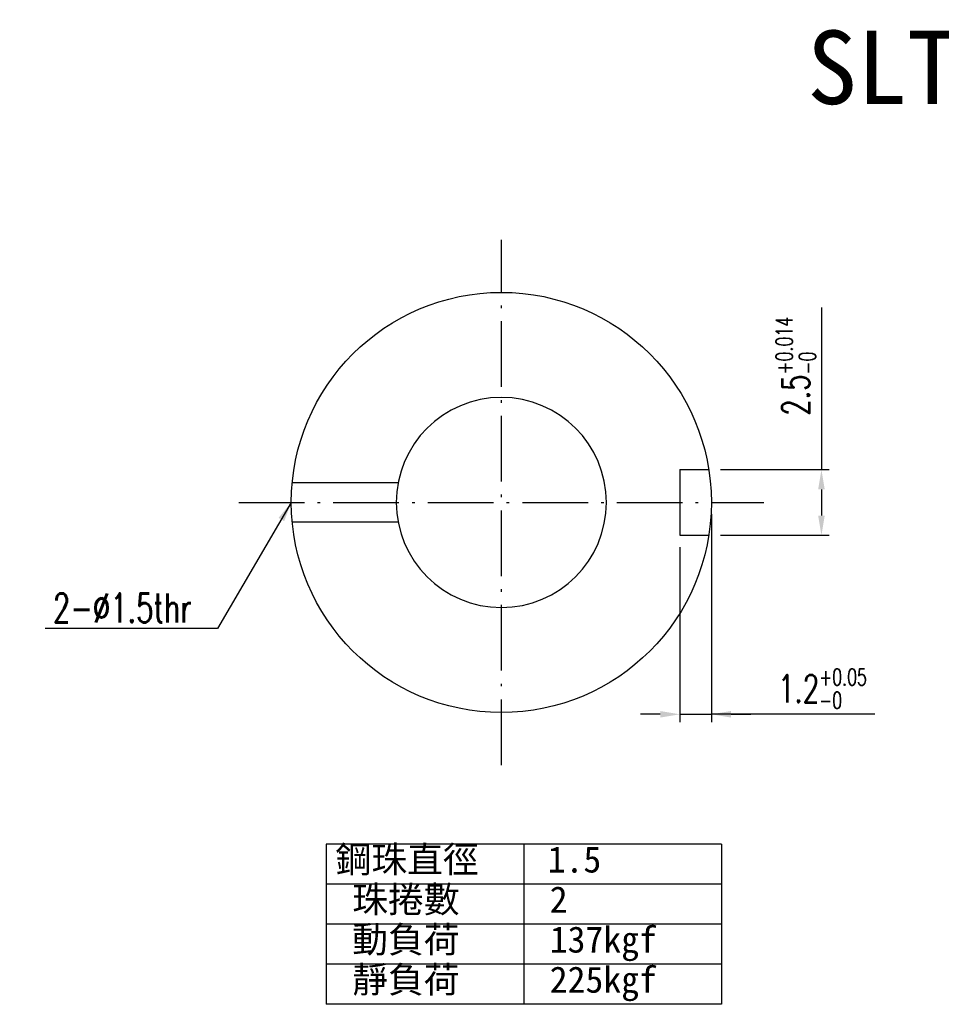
# Model space of a CAD drawing. Header units: millimetres. Extents: x 16 to 1153, y -526 to 762.
# Tile 1 of 42: x 16 to 51, y 28 to 65. Entities that reach past the tile are written whole.
import ezdxf
from ezdxf.enums import TextEntityAlignment as Align
from ezdxf.lldxf.tags import DXFTag

# ---------------------------------------------------------------- set-up
doc = ezdxf.new("R2010")
doc.units = ezdxf.units.MM
doc.linetypes.add('CL-5', pattern=[7.1, 5, -1, 0.1, -1])
doc.layers.get('DEFPOINTS').update_dxf_attribs({"linetype": 'CONTINUOUS'})
for name, color, linetype in [('CHA', 7, 'CONTINUOUS'), ('CL', 1, 'CL-5'), ('DIM', 4, 'CONTINUOUS'), ('HID', 2, 'DASHED'), ('OUT', 3, 'CONTINUOUS')]:
    doc.layers.add(name, color=color, linetype=linetype)
doc.styles.add('DIM-7', font='SIMPLEX.shx', dxfattribs={"width": 0.7, "bigfont": 'chineset.shx'})
doc.styles.add('T', font='kaiu.ttf')
tags = doc.linetypes.add('DASHED', pattern=[25.72, 12.86, -12.86]).pattern_tags.tags
tags[6:7] = [DXFTag(74, 4), DXFTag(75, 0), DXFTag(340, '0'), DXFTag(46, 0.0), DXFTag(50, 0.0), DXFTag(44, 0.0), DXFTag(45, 0.0)]
tags[4:5] = [DXFTag(74, 4), DXFTag(75, 0), DXFTag(340, '0'), DXFTag(46, 0.0), DXFTag(50, 0.0), DXFTag(44, 0.0), DXFTag(45, 0.0)]
doc.dimstyles.new('CNS', dxfattribs={"dimtxt": 3.5, "dimasz": 2.5, "dimexe": 1, "dimexo": 1.5, "dimgap": 0.09, "dimtad": 0, "dimdsep": 46, "dimtxsty": 'DIM-7', "dimcen": 0.09, "dimclrd": 1, "dimclre": 1, "dimclrt": 4, "dimadec": 0, "dimazin": 0, "dimtfac": 1, "dimtix": 1, "dimtmove": 2, "dimatfit": 3, "dimfxl": 1, "dimtvp": 0.971429, "dimtolj": 1, "dimarcsym": 0})

# ---------------------------------------------------------------- blocks, each defined once
blk = doc.blocks.new('*D27')
at = {"layer": 'DEFPOINTS', "color": 0, "transparency": 16777216}
for p in [(42.307, 46.762), (41.107, 45.512), (42.307, 38.696)]:
    blk.add_point(p, dxfattribs=at)
at = {"layer": 'DIM', "color": 4, "lineweight": -2, "transparency": 16777216}
for p, q in [((42.307, 46.312), (42.307, 38.396)), ((41.107, 45.062), (41.107, 38.396)), ((40.357, 38.696), (39.607, 38.696)), ((41.107, 38.696), (42.307, 38.696)), ((41.107, 38.696), (42.307, 38.696)), ((48.525, 38.696), (42.307, 38.696)), ((43.057, 38.696), (43.807, 38.696))]:
    blk.add_line(p, q, dxfattribs=at)
at = {"layer": 'DIM', "color": 4, "transparency": 16777216}
for points in [[(40.357, 38.821), (40.357, 38.571), (41.107, 38.696)], [(43.057, 38.821), (43.057, 38.571), (42.307, 38.696)]]:
    blk.add_solid(points, dxfattribs=at)
at = {"layer": 'DIM', "color": 4, "transparency": 16777216, "insert": (46.535, 39.671), "char_height": 1.05, "attachment_point": 5, "style": 'DIM-7'}
blk.add_mtext('\\A1;1.2{\\H0.630000;\\S+0.05^ -0;}', dxfattribs=at)
blk = doc.blocks.new('*D28')
at = {"layer": 'DEFPOINTS', "color": 0, "transparency": 16777216}
for p in [(42.208, 48.012), (42.208, 45.512), (46.497, 45.512)]:
    blk.add_point(p, dxfattribs=at)
at = {"layer": 'DIM', "color": 4, "lineweight": -2, "transparency": 16777216}
for p, q in [((46.497, 54.187), (46.497, 48.012)), ((42.658, 48.012), (46.797, 48.012)), ((46.497, 47.262), (46.497, 46.262)), ((42.658, 45.512), (46.797, 45.512))]:
    blk.add_line(p, q, dxfattribs=at)
at = {"layer": 'DIM', "color": 4, "transparency": 16777216}
for points in [[(46.372, 47.262), (46.622, 47.262), (46.497, 48.012)], [(46.372, 46.262), (46.622, 46.262), (46.497, 45.512)]]:
    blk.add_solid(points, dxfattribs=at)
at = {"layer": 'DIM', "color": 4, "transparency": 16777216, "insert": (45.522, 51.948), "char_height": 1.05, "attachment_point": 5, "rotation": 90, "style": 'DIM-7'}
blk.add_mtext('\\A1;2.5{\\H0.630000;\\S+0.014^ -0;}', dxfattribs=at)

msp = doc.modelspace()

# ---------------------------------------------------------------- linework, layer by layer
at = {"layer": 'CL', "ltscale": 0.5}
for p, q in [((34.307, 36.762), (34.307, 56.762)), ((24.307, 46.762), (44.307, 46.762))]:
    msp.add_line(p, q, dxfattribs=at)
at = {"layer": 'DIM'}
for p, q in [((42.686, 33.752), (27.637, 33.752)), ((27.637, 33.752), (27.637, 27.652)), ((35.162, 33.752), (35.162, 27.652)), ((42.686, 33.752), (42.686, 27.652)), ((42.686, 32.227), (27.637, 32.227)), ((42.686, 30.702), (27.637, 30.702)), ((42.686, 29.177), (27.637, 29.177)), ((42.686, 27.652), (27.637, 27.652))]:
    msp.add_line(p, q, dxfattribs=at)
at = {"layer": 'HID', "linetype": 'DASHED', "ltscale": 0.05}
for p, q in [((41.107, 48.012), (42.208, 48.012)), ((41.107, 48.012), (41.107, 45.512)), ((30.378, 47.512), (26.342, 47.512)), ((30.378, 46.012), (26.342, 46.012)), ((41.107, 45.512), (42.208, 45.512))]:
    msp.add_line(p, q, dxfattribs=at)
at = {"layer": 'OUT'}
msp.add_circle((34.307, 46.762), 8, dxfattribs=at)
for start, end in [(90, 270), (270, 90)]:
    msp.add_arc((34.307, 46.762), 4, start, end, dxfattribs=at)

# ---------------------------------------------------------------- texts
at = {"layer": 'CHA', "style": 'T'}
msp.add_text('SLT08', height=2.8, dxfattribs=at).set_placement((50.716, 63.334), align=Align.MIDDLE)
at = {"layer": 'DIM', "style": 'T'}
for s, p in [('鋼珠直徑', (27.991, 32.67)), ('1.5', (36.072, 32.67)), ('珠捲數', (28.626, 31.145)), ('2', (36.15, 31.145)), ('動負荷', (28.626, 29.62)), ('137kgf', (36.15, 29.62)), ('靜負荷', (28.626, 28.095)), ('225kgf', (36.15, 28.095))]:
    msp.add_text(s, height=1, dxfattribs=at).set_placement(p)
at = {"layer": 'DIM', "color": 4, "insert": (22.511, 42.197), "char_height": 1.1, "attachment_point": 9, "style": 'DIM-7'}
msp.add_mtext('2-%%c1.5thr', dxfattribs=at)

# ---------------------------------------------------------------- dimensions: what is measured, and where the dimension line sits
at = {"layer": 'DIM'}
dim = msp.add_linear_dim(base=(46.497, 45.512), p1=(42.208, 48.012), p2=(42.208, 45.512), angle=90, dimstyle='CNS', override={"dimscale": 0.3, "dimgap": 0.8, "dimtad": 1, "dimclrd": 4, "dimclre": 4, "dimtol": 1, "dimtp": 0.014, "dimtm": 1e-09, "dimtfac": 0.6, "dimtdec": 3, "dimtmove": 1}, dxfattribs=at)
dim.commit()
dim.dimension.update_dxf_attribs({"geometry": '*D28', "text_midpoint": (46.497, 51.948), "dimtype": 160})
dim = msp.add_linear_dim(base=(42.307, 38.696), p1=(41.107, 45.512), p2=(42.307, 46.762), dimstyle='CNS', override={"dimscale": 0.3, "dimgap": 0.8, "dimtad": 1, "dimclrd": 4, "dimclre": 4, "dimtol": 1, "dimtp": 0.05, "dimtm": 1e-09, "dimtfac": 0.6, "dimtdec": 3, "dimtmove": 1}, dxfattribs=at)
dim.commit()
dim.dimension.update_dxf_attribs({"geometry": '*D27', "text_midpoint": (46.535, 38.95), "dimtype": 160})

# ---------------------------------------------------------------- leaders
at = {"layer": 'DIM', "annotation_type": 0, "has_hookline": 1, "hookline_direction": 1, "text_width": 5.573}
msp.add_leader([(26.307, 46.762), (23.501, 41.957), (22.751, 41.957)], dimstyle='CNS', override={"dimscale": 0.3, "dimgap": 0.8, "dimtad": 1, "dimclrd": 4, "dimclre": 4, "dimtm": 1e-09, "dimtfac": 0.6, "dimtmove": 1}, dxfattribs=at)

doc.saveas('drawing.dxf')
